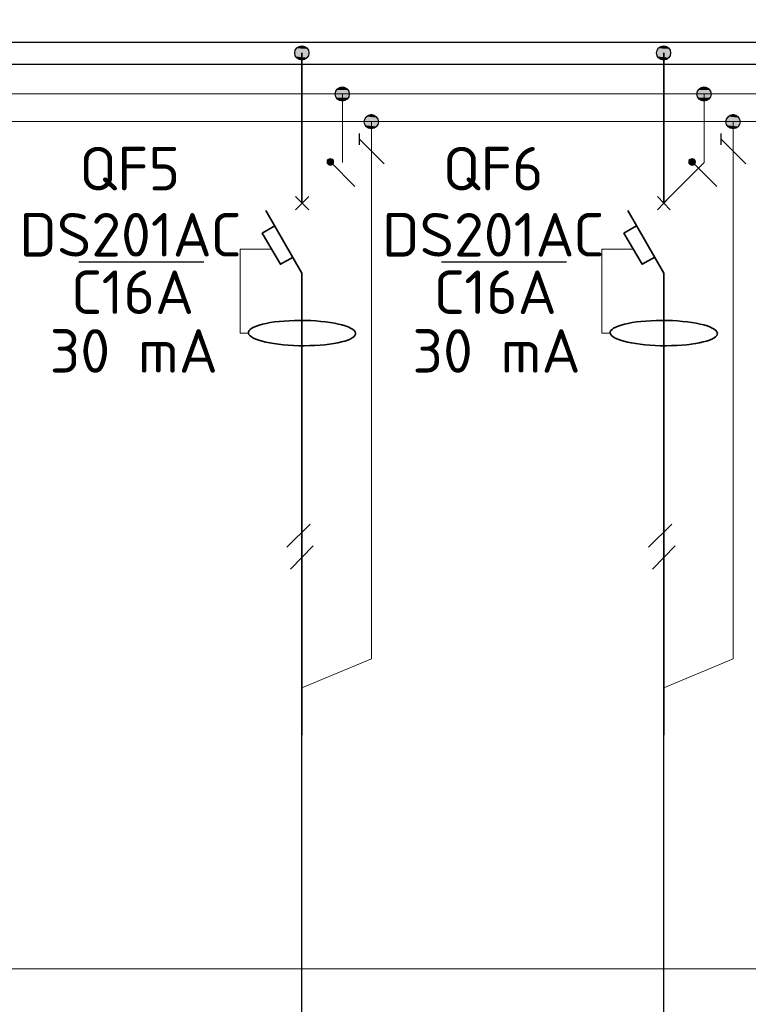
# Model space of a CAD drawing. Header units: millimetres. Extents: x 1114507 to 93926427, y 174473 to 817039.
# Tile 45 of 256: x 1402094 to 1406982, y 772267 to 778872. Entities that reach past the tile are written whole.
import ezdxf

# ---------------------------------------------------------------- set-up
doc = ezdxf.new("R2010")
doc.units = ezdxf.units.MM
doc.layers.add('PDF4_Geometry', color=7, linetype='Continuous')
doc.layers.add('PDF4_Text', color=7, linetype='Continuous')
doc.layers.add('PDF4_Solid Fills', color=7, linetype='Continuous', true_color=0xdd0000)
doc.styles.add('ISOCPEUR 1', font='isocpeur.TTF')
doc.styles.add('PDF ISOCPEUR', font='isocpeur.TTF')

msp = doc.modelspace()

# ---------------------------------------------------------------- linework, layer by layer
at = {"layer": 'PDF4_Geometry', "lineweight": 25}
for p, q in [((1403610.9, 778718.7, 0), (1392289.9, 778718.7, 0)), ((1417654.3, 778718.7, 0), (1403610.9, 778718.7, 0)), ((1392289.9, 778574.7, 0), (1403610.9, 778574.7, 0)), ((1403610.9, 778574.7, 0), (1417654.3, 778574.7, 0))]:
    msp.add_line(p, q, dxfattribs=at)
at = {"layer": 'PDF4_Geometry', "lineweight": 18, "elevation": 0}
msp.add_lwpolyline([(1428877.8, 783538.5), (1428877.8, 772505.5), (1391337, 772505.5), (1391337, 783538.5)], close=True, dxfattribs=at)
at = {"layer": 'PDF4_Geometry', "lineweight": 35, "elevation": 0}
for points in [[(1403987.9, 777642.9), (1403987.9, 778650.9)], [(1406414.7, 777642.9), (1406414.7, 778650.9)], [(1403945.5, 777596.3), (1404034.5, 777685.3)], [(1404034.5, 777596.3), (1403945.5, 777685.3)], [(1406372.4, 777596.3), (1406457.1, 777685.3)], [(1406457.1, 777596.3), (1406372.4, 777685.3)], [(1403987.9, 777172.8), (1403746.5, 777592.1)], [(1406414.7, 777172.8), (1406173.3, 777592.1)], [(1403805.8, 777490.4), (1403721.1, 777439.6), (1403843.9, 777232.1), (1403928.6, 777278.7)], [(1406232.6, 777490.4), (1406147.9, 777439.6), (1406270.7, 777232.1), (1406355.4, 777278.7)], [(1403987.9, 774072.5), (1403987.9, 777172.8)], [(1406414.7, 774072.5), (1406414.7, 777172.8)]]:
    msp.add_lwpolyline(points, dxfattribs=at)
at = {"layer": 'PDF4_Geometry', "lineweight": 9, "elevation": 0}
for points in [[(1417654.3, 778375.6), (1403610.9, 778375.6), (1392289.9, 778375.6)], [(1404258.9, 778375.6), (1404258.9, 777914)], [(1406685.8, 778375.6), (1406685.8, 777914), (1406414.7, 777642.9)], [(1417654.3, 778189.3), (1392289.9, 778189.3)], [(1404453.8, 778189.3), (1404453.8, 774585), (1403987.9, 774390.2)], [(1406880.6, 778189.3), (1406880.6, 774585), (1406414.7, 774390.2)]]:
    msp.add_lwpolyline(points, dxfattribs=at)
at = {"layer": 'PDF4_Geometry', "lineweight": 25, "elevation": 0}
for points in [[(1404373.3, 778032.6), (1404373.3, 778108.8)], [(1406800.1, 778032.6), (1406800.1, 778108.8)], [(1404538.5, 777905.5), (1404373.3, 778070.7)], [(1406965.3, 777905.5), (1406800.1, 778070.7)], [(1404343.7, 777753), (1404178.5, 777918.2)], [(1406770.5, 777753), (1406605.3, 777918.2)], [(1403328.9, 777244.8), (1402490.3, 777244.8)], [(1405762.3, 777244.8), (1404923.7, 777244.8)], [(1403886.2, 775334.7), (1404042.9, 775487.1), (1403886.2, 775334.7), (1404042.9, 775487.1)], [(1406313.1, 775334.7), (1406469.8, 775487.1), (1406313.1, 775334.7), (1406469.8, 775487.1)], [(1403911.7, 775186.4), (1404064.1, 775343.1)], [(1406338.5, 775186.4), (1406491, 775343.1)]]:
    msp.add_lwpolyline(points, dxfattribs=at)
for points in [[(1404178.5, 777939.4), (1404165.8, 777935.2), (1404157.3, 777926.7), (1404157.3, 777909.7), (1404165.8, 777901.3), (1404178.5, 777897), (1404191.2, 777901.3), (1404199.7, 777909.7), (1404199.7, 777926.7), (1404191.2, 777935.2)], [(1406605.3, 777939.4), (1406592.6, 777935.2), (1406584.1, 777926.7), (1406584.1, 777909.7), (1406592.6, 777901.3), (1406605.3, 777897), (1406618, 777901.3), (1406626.5, 777909.7), (1406626.5, 777926.7), (1406618, 777935.2)], [(1404064.1, 775343.1), (1403911.7, 775186.4)], [(1406491, 775343.1), (1406338.5, 775186.4)]]:
    msp.add_lwpolyline(points, close=True, dxfattribs=at)
at = {"layer": 'PDF4_Geometry', "lineweight": 20, "elevation": 0}
for points in [[(1403627.9, 776770.4), (1403572.8, 776770.4), (1403572.8, 777333.7), (1403784.6, 777333.7)], [(1406054.7, 776770.4), (1405999.7, 776770.4), (1405999.7, 777333.7), (1406211.4, 777333.7)]]:
    msp.add_lwpolyline(points, dxfattribs=at)
at = {"layer": 'PDF4_Geometry', "lineweight": 30, "elevation": 0}
for points in [[(1403987.9, 768333.7), (1403987.9, 774369)], [(1406414.7, 768333.7), (1406414.7, 774369)]]:
    msp.add_lwpolyline(points, dxfattribs=at)
at = {"layer": 'PDF4_Geometry', "lineweight": 30}
for centre in [(1403987.1, 778649.2, 0), (1406413.9, 778649.2, 0), (1404258.1, 778373.9, 0), (1406685, 778373.9, 0), (1404453, 778187.5, 0), (1406879.8, 778187.5, 0)]:
    msp.add_circle(centre, 47.4, dxfattribs=at)
at = {"layer": 'PDF4_Geometry', "lineweight": 35}
for centre, start_param, end_param in [((1403988.6, 776770, 0), 3.184456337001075, 9.46764164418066), ((1406415.5, 776770, 0), 3.184456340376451, 9.467641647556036)]:
    msp.add_ellipse(centre, major_axis=(-359.6, 3.2), ratio=0.236038, start_param=start_param, end_param=end_param, dxfattribs=at)
at = {"layer": 'PDF4_Solid Fills', "transparency": 33554559}
for points in [[(1403966.7, 778693.3, 0), (1404017.5, 778689, 0), (1403958.2, 778689, 0)], [(1403975.2, 778697.5, 0), (1404009.1, 778693.3, 0), (1403966.7, 778693.3, 0)], [(1403966.7, 778693.3, 0), (1404009.1, 778693.3, 0), (1404017.5, 778689, 0)], [(1403975.2, 778697.5, 0), (1404000.6, 778697.5, 0), (1404009.1, 778693.3, 0)], [(1406393.6, 778693.3, 0), (1406444.4, 778689, 0), (1406385.1, 778689, 0)], [(1406402, 778697.5, 0), (1406435.9, 778693.3, 0), (1406393.6, 778693.3, 0)], [(1406393.6, 778693.3, 0), (1406435.9, 778693.3, 0), (1406444.4, 778689, 0)], [(1406402, 778697.5, 0), (1406427.4, 778697.5, 0), (1406435.9, 778693.3, 0)], [(1403945.5, 778676.3, 0), (1404034.5, 778667.9, 0), (1403941.3, 778667.9, 0)], [(1403941.3, 778667.9, 0), (1404034.5, 778659.4, 0), (1403941.3, 778659.4, 0)], [(1403941.3, 778667.9, 0), (1404034.5, 778667.9, 0), (1404034.5, 778659.4, 0)], [(1403941.3, 778659.4, 0), (1404038.7, 778650.9, 0), (1403941.3, 778650.9, 0)], [(1403941.3, 778659.4, 0), (1404034.5, 778659.4, 0), (1404038.7, 778650.9, 0)], [(1403941.3, 778650.9, 0), (1404034.5, 778638.2, 0), (1403941.3, 778638.2, 0)], [(1403941.3, 778650.9, 0), (1404038.7, 778650.9, 0), (1404034.5, 778638.2, 0)], [(1403941.3, 778638.2, 0), (1404034.5, 778629.7, 0), (1403941.3, 778629.7, 0)], [(1403941.3, 778638.2, 0), (1404034.5, 778638.2, 0), (1404034.5, 778629.7, 0)], [(1403941.3, 778629.7, 0), (1404030.2, 778625.5, 0), (1403945.5, 778625.5, 0)], [(1403941.3, 778629.7, 0), (1404034.5, 778629.7, 0), (1404030.2, 778625.5, 0)], [(1403954, 778680.6, 0), (1404030.2, 778676.3, 0), (1403945.5, 778676.3, 0)], [(1403945.5, 778676.3, 0), (1404030.2, 778676.3, 0), (1404034.5, 778667.9, 0)], [(1403945.5, 778625.5, 0), (1404026, 778617, 0), (1403954, 778617, 0)], [(1403945.5, 778625.5, 0), (1404030.2, 778625.5, 0), (1404026, 778617, 0)], [(1403958.2, 778689, 0), (1404026, 778680.6, 0), (1403954, 778680.6, 0)], [(1403954, 778680.6, 0), (1404026, 778680.6, 0), (1404030.2, 778676.3, 0)], [(1403958.2, 778689, 0), (1404017.5, 778689, 0), (1404026, 778680.6, 0)], [(1406372.4, 778676.3, 0), (1406461.3, 778667.9, 0), (1406368.1, 778667.9, 0)], [(1406368.1, 778667.9, 0), (1406461.3, 778659.4, 0), (1406368.1, 778659.4, 0)], [(1406368.1, 778667.9, 0), (1406461.3, 778667.9, 0), (1406461.3, 778659.4, 0)], [(1406368.1, 778659.4, 0), (1406465.6, 778650.9, 0), (1406368.1, 778650.9, 0)], [(1406368.1, 778659.4, 0), (1406461.3, 778659.4, 0), (1406465.6, 778650.9, 0)], [(1406368.1, 778650.9, 0), (1406461.3, 778638.2, 0), (1406368.1, 778638.2, 0)], [(1406368.1, 778650.9, 0), (1406465.6, 778650.9, 0), (1406461.3, 778638.2, 0)], [(1406368.1, 778638.2, 0), (1406461.3, 778629.7, 0), (1406368.1, 778629.7, 0)], [(1406368.1, 778638.2, 0), (1406461.3, 778638.2, 0), (1406461.3, 778629.7, 0)], [(1406368.1, 778629.7, 0), (1406457.1, 778625.5, 0), (1406372.4, 778625.5, 0)], [(1406368.1, 778629.7, 0), (1406461.3, 778629.7, 0), (1406457.1, 778625.5, 0)], [(1406380.8, 778680.6, 0), (1406457.1, 778676.3, 0), (1406372.4, 778676.3, 0)], [(1406372.4, 778676.3, 0), (1406457.1, 778676.3, 0), (1406461.3, 778667.9, 0)], [(1406372.4, 778625.5, 0), (1406452.8, 778617, 0), (1406380.8, 778617, 0)], [(1406372.4, 778625.5, 0), (1406457.1, 778625.5, 0), (1406452.8, 778617, 0)], [(1406385.1, 778689, 0), (1406452.8, 778680.6, 0), (1406380.8, 778680.6, 0)], [(1406380.8, 778680.6, 0), (1406452.8, 778680.6, 0), (1406457.1, 778676.3, 0)], [(1406385.1, 778689, 0), (1406444.4, 778689, 0), (1406452.8, 778680.6, 0)], [(1403954, 778617, 0), (1404017.5, 778608.6, 0), (1403958.2, 778608.6, 0)], [(1403954, 778617, 0), (1404026, 778617, 0), (1404017.5, 778608.6, 0)], [(1403958.2, 778608.6, 0), (1404009.1, 778604.3, 0), (1403966.7, 778604.3, 0)], [(1403958.2, 778608.6, 0), (1404017.5, 778608.6, 0), (1404009.1, 778604.3, 0)], [(1403975.2, 778604.3, 0), (1403992.1, 778600.1, 0), (1403983.7, 778600.1, 0)], [(1403975.2, 778604.3, 0), (1404000.6, 778604.3, 0), (1403992.1, 778600.1, 0)], [(1406380.8, 778617, 0), (1406444.4, 778608.6, 0), (1406385.1, 778608.6, 0)], [(1406380.8, 778617, 0), (1406452.8, 778617, 0), (1406444.4, 778608.6, 0)], [(1406385.1, 778608.6, 0), (1406435.9, 778604.3, 0), (1406393.6, 778604.3, 0)], [(1406385.1, 778608.6, 0), (1406444.4, 778608.6, 0), (1406435.9, 778604.3, 0)], [(1406402, 778604.3, 0), (1406419, 778600.1, 0), (1406410.5, 778600.1, 0)], [(1406402, 778604.3, 0), (1406427.4, 778604.3, 0), (1406419, 778600.1, 0)], [(1404216.6, 778392.6, 0), (1404309.8, 778384.1, 0), (1404212.4, 778384.1, 0)], [(1404212.4, 778384.1, 0), (1404309.8, 778375.6, 0), (1404212.4, 778375.6, 0)], [(1404212.4, 778384.1, 0), (1404309.8, 778384.1, 0), (1404309.8, 778375.6, 0)], [(1404212.4, 778375.6, 0), (1404309.8, 778367.2, 0), (1404212.4, 778367.2, 0)], [(1404212.4, 778375.6, 0), (1404309.8, 778375.6, 0), (1404309.8, 778367.2, 0)], [(1404212.4, 778367.2, 0), (1404305.5, 778358.7, 0), (1404216.6, 778358.7, 0)], [(1404212.4, 778367.2, 0), (1404309.8, 778367.2, 0), (1404305.5, 778358.7, 0)], [(1404220.8, 778401, 0), (1404305.5, 778392.6, 0), (1404216.6, 778392.6, 0)], [(1404216.6, 778392.6, 0), (1404305.5, 778392.6, 0), (1404309.8, 778384.1, 0)], [(1404225.1, 778409.5, 0), (1404301.3, 778401, 0), (1404220.8, 778401, 0)], [(1404220.8, 778401, 0), (1404301.3, 778401, 0), (1404305.5, 778392.6, 0)], [(1404229.3, 778413.7, 0), (1404297.1, 778409.5, 0), (1404225.1, 778409.5, 0)], [(1404225.1, 778409.5, 0), (1404297.1, 778409.5, 0), (1404301.3, 778401, 0)], [(1404237.8, 778418, 0), (1404288.6, 778413.7, 0), (1404229.3, 778413.7, 0)], [(1404229.3, 778413.7, 0), (1404288.6, 778413.7, 0), (1404297.1, 778409.5, 0)], [(1404246.2, 778422.2, 0), (1404280.1, 778418, 0), (1404237.8, 778418, 0)], [(1404237.8, 778418, 0), (1404280.1, 778418, 0), (1404288.6, 778413.7, 0)], [(1404246.2, 778422.2, 0), (1404271.7, 778422.2, 0), (1404280.1, 778418, 0)], [(1406643.4, 778392.6, 0), (1406736.6, 778384.1, 0), (1406639.2, 778384.1, 0)], [(1406639.2, 778384.1, 0), (1406736.6, 778375.6, 0), (1406639.2, 778375.6, 0)], [(1406639.2, 778384.1, 0), (1406736.6, 778384.1, 0), (1406736.6, 778375.6, 0)], [(1406639.2, 778375.6, 0), (1406736.6, 778367.2, 0), (1406639.2, 778367.2, 0)], [(1406639.2, 778375.6, 0), (1406736.6, 778375.6, 0), (1406736.6, 778367.2, 0)], [(1406639.2, 778367.2, 0), (1406732.4, 778358.7, 0), (1406643.4, 778358.7, 0)], [(1406639.2, 778367.2, 0), (1406736.6, 778367.2, 0), (1406732.4, 778358.7, 0)], [(1406647.7, 778401, 0), (1406732.4, 778392.6, 0), (1406643.4, 778392.6, 0)], [(1406643.4, 778392.6, 0), (1406732.4, 778392.6, 0), (1406736.6, 778384.1, 0)], [(1406651.9, 778409.5, 0), (1406728.1, 778401, 0), (1406647.7, 778401, 0)], [(1406647.7, 778401, 0), (1406728.1, 778401, 0), (1406732.4, 778392.6, 0)], [(1406656.1, 778413.7, 0), (1406723.9, 778409.5, 0), (1406651.9, 778409.5, 0)], [(1406651.9, 778409.5, 0), (1406723.9, 778409.5, 0), (1406728.1, 778401, 0)], [(1406664.6, 778418, 0), (1406715.4, 778413.7, 0), (1406656.1, 778413.7, 0)], [(1406656.1, 778413.7, 0), (1406715.4, 778413.7, 0), (1406723.9, 778409.5, 0)], [(1406673.1, 778422.2, 0), (1406707, 778418, 0), (1406664.6, 778418, 0)], [(1406664.6, 778418, 0), (1406707, 778418, 0), (1406715.4, 778413.7, 0)], [(1406673.1, 778422.2, 0), (1406698.5, 778422.2, 0), (1406707, 778418, 0)], [(1404216.6, 778358.7, 0), (1404301.3, 778350.2, 0), (1404220.8, 778350.2, 0)], [(1404216.6, 778358.7, 0), (1404305.5, 778358.7, 0), (1404301.3, 778350.2, 0)], [(1404220.8, 778350.2, 0), (1404297.1, 778341.7, 0), (1404225.1, 778341.7, 0)], [(1404220.8, 778350.2, 0), (1404301.3, 778350.2, 0), (1404297.1, 778341.7, 0)], [(1404225.1, 778341.7, 0), (1404288.6, 778337.5, 0), (1404229.3, 778337.5, 0)], [(1404225.1, 778341.7, 0), (1404297.1, 778341.7, 0), (1404288.6, 778337.5, 0)], [(1404229.3, 778337.5, 0), (1404280.1, 778333.3, 0), (1404237.8, 778333.3, 0)], [(1404229.3, 778337.5, 0), (1404288.6, 778337.5, 0), (1404280.1, 778333.3, 0)], [(1404237.8, 778333.3, 0), (1404271.7, 778329, 0), (1404246.2, 778329, 0)], [(1404237.8, 778333.3, 0), (1404280.1, 778333.3, 0), (1404271.7, 778329, 0)], [(1406643.4, 778358.7, 0), (1406728.1, 778350.2, 0), (1406647.7, 778350.2, 0)], [(1406643.4, 778358.7, 0), (1406732.4, 778358.7, 0), (1406728.1, 778350.2, 0)], [(1406647.7, 778350.2, 0), (1406723.9, 778341.7, 0), (1406651.9, 778341.7, 0)], [(1406647.7, 778350.2, 0), (1406728.1, 778350.2, 0), (1406723.9, 778341.7, 0)], [(1406651.9, 778341.7, 0), (1406715.4, 778337.5, 0), (1406656.1, 778337.5, 0)], [(1406651.9, 778341.7, 0), (1406723.9, 778341.7, 0), (1406715.4, 778337.5, 0)], [(1406656.1, 778337.5, 0), (1406707, 778333.3, 0), (1406664.6, 778333.3, 0)], [(1406656.1, 778337.5, 0), (1406715.4, 778337.5, 0), (1406707, 778333.3, 0)], [(1406664.6, 778333.3, 0), (1406698.5, 778329, 0), (1406673.1, 778329, 0)], [(1406664.6, 778333.3, 0), (1406707, 778333.3, 0), (1406698.5, 778329, 0)], [(1404432.6, 778231.6, 0), (1404483.4, 778227.4, 0), (1404424.1, 778227.4, 0)], [(1404441.1, 778235.9, 0), (1404474.9, 778231.6, 0), (1404432.6, 778231.6, 0)], [(1404432.6, 778231.6, 0), (1404474.9, 778231.6, 0), (1404483.4, 778227.4, 0)], [(1404449.5, 778240.1, 0), (1404466.5, 778235.9, 0), (1404441.1, 778235.9, 0)], [(1404441.1, 778235.9, 0), (1404466.5, 778235.9, 0), (1404474.9, 778231.6, 0)], [(1404449.5, 778240.1, 0), (1404458, 778240.1, 0), (1404466.5, 778235.9, 0)], [(1406859.4, 778231.6, 0), (1406910.3, 778227.4, 0), (1406851, 778227.4, 0)], [(1406867.9, 778235.9, 0), (1406901.8, 778231.6, 0), (1406859.4, 778231.6, 0)], [(1406859.4, 778231.6, 0), (1406901.8, 778231.6, 0), (1406910.3, 778227.4, 0)], [(1406876.4, 778240.1, 0), (1406893.3, 778235.9, 0), (1406867.9, 778235.9, 0)], [(1406867.9, 778235.9, 0), (1406893.3, 778235.9, 0), (1406901.8, 778231.6, 0)], [(1406876.4, 778240.1, 0), (1406884.9, 778240.1, 0), (1406893.3, 778235.9, 0)], [(1404411.4, 778214.7, 0), (1404500.4, 778206.2, 0), (1404407.2, 778206.2, 0)], [(1404407.2, 778206.2, 0), (1404500.4, 778197.7, 0), (1404407.2, 778197.7, 0)], [(1404407.2, 778206.2, 0), (1404500.4, 778206.2, 0), (1404500.4, 778197.7, 0)], [(1404407.2, 778197.7, 0), (1404504.6, 778189.3, 0), (1404407.2, 778189.3, 0)], [(1404407.2, 778197.7, 0), (1404500.4, 778197.7, 0), (1404504.6, 778189.3, 0)], [(1404407.2, 778189.3, 0), (1404500.4, 778180.8, 0), (1404407.2, 778180.8, 0)], [(1404407.2, 778189.3, 0), (1404504.6, 778189.3, 0), (1404500.4, 778180.8, 0)], [(1404407.2, 778180.8, 0), (1404500.4, 778172.3, 0), (1404407.2, 778172.3, 0)], [(1404407.2, 778180.8, 0), (1404500.4, 778180.8, 0), (1404500.4, 778172.3, 0)], [(1404407.2, 778172.3, 0), (1404496.1, 778163.9, 0), (1404411.4, 778163.9, 0)], [(1404407.2, 778172.3, 0), (1404500.4, 778172.3, 0), (1404496.1, 778163.9, 0)], [(1404419.9, 778223.2, 0), (1404496.1, 778214.7, 0), (1404411.4, 778214.7, 0)], [(1404411.4, 778214.7, 0), (1404496.1, 778214.7, 0), (1404500.4, 778206.2, 0)], [(1404411.4, 778163.9, 0), (1404491.9, 778155.4, 0), (1404419.9, 778155.4, 0)], [(1404411.4, 778163.9, 0), (1404496.1, 778163.9, 0), (1404491.9, 778155.4, 0)], [(1404424.1, 778227.4, 0), (1404491.9, 778223.2, 0), (1404419.9, 778223.2, 0)], [(1404419.9, 778223.2, 0), (1404491.9, 778223.2, 0), (1404496.1, 778214.7, 0)], [(1404424.1, 778227.4, 0), (1404483.4, 778227.4, 0), (1404491.9, 778223.2, 0)], [(1406838.3, 778214.7, 0), (1406927.2, 778206.2, 0), (1406834, 778206.2, 0)], [(1406834, 778206.2, 0), (1406927.2, 778197.7, 0), (1406834, 778197.7, 0)], [(1406834, 778206.2, 0), (1406927.2, 778206.2, 0), (1406927.2, 778197.7, 0)], [(1406834, 778197.7, 0), (1406931.4, 778189.3, 0), (1406834, 778189.3, 0)], [(1406834, 778197.7, 0), (1406927.2, 778197.7, 0), (1406931.4, 778189.3, 0)], [(1406834, 778189.3, 0), (1406927.2, 778180.8, 0), (1406834, 778180.8, 0)], [(1406834, 778189.3, 0), (1406931.4, 778189.3, 0), (1406927.2, 778180.8, 0)], [(1406834, 778180.8, 0), (1406927.2, 778172.3, 0), (1406834, 778172.3, 0)], [(1406834, 778180.8, 0), (1406927.2, 778180.8, 0), (1406927.2, 778172.3, 0)], [(1406834, 778172.3, 0), (1406923, 778163.9, 0), (1406838.3, 778163.9, 0)], [(1406834, 778172.3, 0), (1406927.2, 778172.3, 0), (1406923, 778163.9, 0)], [(1406846.7, 778223.2, 0), (1406923, 778214.7, 0), (1406838.3, 778214.7, 0)], [(1406838.3, 778214.7, 0), (1406923, 778214.7, 0), (1406927.2, 778206.2, 0)], [(1406838.3, 778163.9, 0), (1406918.7, 778155.4, 0), (1406846.7, 778155.4, 0)], [(1406838.3, 778163.9, 0), (1406923, 778163.9, 0), (1406918.7, 778155.4, 0)], [(1406851, 778227.4, 0), (1406918.7, 778223.2, 0), (1406846.7, 778223.2, 0)], [(1406846.7, 778223.2, 0), (1406918.7, 778223.2, 0), (1406923, 778214.7, 0)], [(1406851, 778227.4, 0), (1406910.3, 778227.4, 0), (1406918.7, 778223.2, 0)], [(1404419.9, 778155.4, 0), (1404483.4, 778151.2, 0), (1404424.1, 778151.2, 0)], [(1404419.9, 778155.4, 0), (1404491.9, 778155.4, 0), (1404483.4, 778151.2, 0)], [(1404424.1, 778151.2, 0), (1404474.9, 778146.9, 0), (1404432.6, 778146.9, 0)], [(1404424.1, 778151.2, 0), (1404483.4, 778151.2, 0), (1404474.9, 778146.9, 0)], [(1404432.6, 778146.9, 0), (1404466.5, 778142.7, 0), (1404441.1, 778142.7, 0)], [(1404432.6, 778146.9, 0), (1404474.9, 778146.9, 0), (1404466.5, 778142.7, 0)], [(1406846.7, 778155.4, 0), (1406910.3, 778151.2, 0), (1406851, 778151.2, 0)], [(1406846.7, 778155.4, 0), (1406918.7, 778155.4, 0), (1406910.3, 778151.2, 0)], [(1406851, 778151.2, 0), (1406901.8, 778146.9, 0), (1406859.4, 778146.9, 0)], [(1406851, 778151.2, 0), (1406910.3, 778151.2, 0), (1406901.8, 778146.9, 0)], [(1406859.4, 778146.9, 0), (1406893.3, 778142.7, 0), (1406867.9, 778142.7, 0)], [(1406859.4, 778146.9, 0), (1406901.8, 778146.9, 0), (1406893.3, 778142.7, 0)], [(1404157.3, 777922.4, 0), (1404203.9, 777918.2, 0), (1404153.1, 777918.2, 0)], [(1404153.1, 777918.2, 0), (1404203.9, 777914, 0), (1404157.3, 777914, 0)], [(1404153.1, 777918.2, 0), (1404203.9, 777918.2, 0), (1404203.9, 777914, 0)], [(1404161.5, 777935.2, 0), (1404199.7, 777930.9, 0), (1404157.3, 777930.9, 0)], [(1404157.3, 777930.9, 0), (1404203.9, 777926.7, 0), (1404157.3, 777926.7, 0)], [(1404157.3, 777930.9, 0), (1404199.7, 777930.9, 0), (1404203.9, 777926.7, 0)], [(1404157.3, 777926.7, 0), (1404203.9, 777922.4, 0), (1404157.3, 777922.4, 0)], [(1404157.3, 777926.7, 0), (1404203.9, 777926.7, 0), (1404203.9, 777922.4, 0)], [(1404157.3, 777922.4, 0), (1404203.9, 777922.4, 0), (1404203.9, 777918.2, 0)], [(1404157.3, 777914, 0), (1404203.9, 777909.7, 0), (1404157.3, 777909.7, 0)], [(1404157.3, 777914, 0), (1404203.9, 777914, 0), (1404203.9, 777909.7, 0)], [(1404157.3, 777909.7, 0), (1404199.7, 777905.5, 0), (1404157.3, 777905.5, 0)], [(1404157.3, 777909.7, 0), (1404203.9, 777909.7, 0), (1404199.7, 777905.5, 0)], [(1404157.3, 777905.5, 0), (1404195.4, 777901.3, 0), (1404161.5, 777901.3, 0)], [(1404157.3, 777905.5, 0), (1404199.7, 777905.5, 0), (1404195.4, 777901.3, 0)], [(1404165.8, 777939.4, 0), (1404195.4, 777935.2, 0), (1404161.5, 777935.2, 0)], [(1404161.5, 777935.2, 0), (1404195.4, 777935.2, 0), (1404199.7, 777930.9, 0)], [(1404161.5, 777901.3, 0), (1404195.4, 777897, 0), (1404165.8, 777897, 0)], [(1404161.5, 777901.3, 0), (1404195.4, 777901.3, 0), (1404195.4, 777897, 0)], [(1404165.8, 777939.4, 0), (1404195.4, 777939.4, 0), (1404195.4, 777935.2, 0)], [(1404178.5, 777943.6, 0), (1404186.9, 777939.4, 0), (1404174.2, 777939.4, 0)], [(1404178.5, 777943.6, 0), (1404182.7, 777943.6, 0), (1404186.9, 777939.4, 0)], [(1406584.1, 777926.7, 0), (1406630.7, 777922.4, 0), (1406579.9, 777922.4, 0)], [(1406579.9, 777922.4, 0), (1406630.7, 777918.2, 0), (1406579.9, 777918.2, 0)], [(1406579.9, 777922.4, 0), (1406630.7, 777922.4, 0), (1406630.7, 777918.2, 0)], [(1406579.9, 777918.2, 0), (1406630.7, 777914, 0), (1406579.9, 777914, 0)], [(1406579.9, 777918.2, 0), (1406630.7, 777918.2, 0), (1406630.7, 777914, 0)], [(1406579.9, 777914, 0), (1406626.5, 777909.7, 0), (1406584.1, 777909.7, 0)], [(1406579.9, 777914, 0), (1406630.7, 777914, 0), (1406626.5, 777909.7, 0)], [(1406588.4, 777935.2, 0), (1406626.5, 777930.9, 0), (1406584.1, 777930.9, 0)], [(1406584.1, 777930.9, 0), (1406626.5, 777926.7, 0), (1406584.1, 777926.7, 0)], [(1406584.1, 777930.9, 0), (1406626.5, 777930.9, 0), (1406626.5, 777926.7, 0)], [(1406584.1, 777926.7, 0), (1406626.5, 777926.7, 0), (1406630.7, 777922.4, 0)], [(1406584.1, 777909.7, 0), (1406626.5, 777905.5, 0), (1406584.1, 777905.5, 0)], [(1406584.1, 777909.7, 0), (1406626.5, 777909.7, 0), (1406626.5, 777905.5, 0)], [(1406584.1, 777905.5, 0), (1406622.3, 777901.3, 0), (1406588.4, 777901.3, 0)], [(1406584.1, 777905.5, 0), (1406626.5, 777905.5, 0), (1406622.3, 777901.3, 0)], [(1406592.6, 777939.4, 0), (1406622.3, 777935.2, 0), (1406588.4, 777935.2, 0)], [(1406588.4, 777935.2, 0), (1406622.3, 777935.2, 0), (1406626.5, 777930.9, 0)], [(1406588.4, 777901.3, 0), (1406622.3, 777897, 0), (1406592.6, 777897, 0)], [(1406588.4, 777901.3, 0), (1406622.3, 777901.3, 0), (1406622.3, 777897, 0)], [(1406592.6, 777939.4, 0), (1406622.3, 777939.4, 0), (1406622.3, 777935.2, 0)], [(1406605.3, 777943.6, 0), (1406613.8, 777939.4, 0), (1406601.1, 777939.4, 0)], [(1406605.3, 777943.6, 0), (1406609.6, 777943.6, 0), (1406613.8, 777939.4, 0)], [(1404170, 777897, 0), (1404186.9, 777892.8, 0), (1404174.2, 777892.8, 0)], [(1404170, 777897, 0), (1404191.2, 777897, 0), (1404186.9, 777892.8, 0)], [(1406596.9, 777897, 0), (1406613.8, 777892.8, 0), (1406601.1, 777892.8, 0)], [(1406596.9, 777897, 0), (1406618, 777897, 0), (1406613.8, 777892.8, 0)]]:
    msp.add_solid(points, dxfattribs=at)

# ---------------------------------------------------------------- texts
at = {"linetype": 'ByBlock', "lineweight": 30, "ltscale": 10, "insert": (1197603, 784433.1, 0), "char_height": 250, "width": 18040, "attachment_point": 1, "style": 'ISOCPEUR 1'}
msp.add_mtext('     Рабочая документация по объекту: {\\C7;школы ^J}     Настоящий проект выполнен на основании чертежей марки АС, ВК и ОВ в соответствии с требованиями КМК и ПУЭ.\\P     Внешнее электроснабжение решается в отдельном проекте "Внутриплощадочных сетей"\\P     Проект энергоснабжения школы.\\P     Установленная мощность 33,6 кВт; Расчетная мощность 30,2 кВт  \\P     По надежности энергоснабжения школа относится к потребителям II категории.\\P\\pi1291.6675,t0,19518.5175;{\\LСиловое электрооборудование:\\P\\pi0,tz;}     В качестве вводно-распределительного и силового щита принят щит {\\C0;ПР11-3060-21УЗ (изготовить индв. по заказу) }. В качестве осветительного и силового щита принять щит ЩРВ-6 {\\C0;(изготовить индв. по заказу)} и щит комплектный ОЩВ.\\P\\pt0,19518.5175;     Электропотребителями здания  являются: освещение, штепсельные розетки, электропотребители технологического оборудования. Главный распределительный щит, силовые щиты и щиты освещения приняты сборными с модульными автоматическими выключателями с установкой на DIN-рейку по индивидуальному заказу. В распределительных щитах предусматривается устройство заземляющей шины. Фазораспределение злектронагрузок должно быть равномерным. Автоматические выключатели на розеточных группах имеют устройства  защитного отключения. \\P\\ptz;     Силовыми электроприемниками являются потребители сантехнического и технологического оборудования помещений. Магистральные и распределительные сети выполняются медным кабелем ВВГнг  в винипластовых  трубах в стенах срыто под штукатуркой. Ответвительные коробки установить скрыто на стене.\\P     1.  Розетки разместить на высоте 1800 мм от чистого пола в  помещениях   для  пребывания  детей  (А также см. уточнение по плану)  согласно пункта 12.34 КМК КМК КМК 2.04.17-19. ^J     2.  Выключатели во всех помещениях разместить на высоте 1800 мм.  Отступ от проёмов дверей - 200 мм, а также см. уточнение по плану.^J  Допускается установка выключателей под потолком с управлением при помощи шнура. ПУЭ п. 6.6.31.^J  Установка штепсельных розеток в ванных комнатах, душевых, мыльных помещениях бань, помещениях, содержащих нагреватели для саун (далее по тексту «саунах»), а также в стиральных помещениях прачечных не допускается ПУЭ п. 7.1.48.^JМинимальное расстояние от выключателей, штепсельных розеток и элементов электроустановок до газопроводов должно быть не менее 0,5 м ПУЭ п. 7.1.50.\\P{\\O      \\L\\oЭлектроосвещение}\\P     В соответствии КМК КМК 2.01.05-19. в проекте предусматривается общее рабочее, эвакуационное освещение на напряжение 220В.  Рабочее освещение предусматривается во всех помещениях комплекса, эвакуационное - в коридорах, в фойе, лестничных клетках, вестибюле. На выходах по пути эвакуации устанавливаются световые указатели "Выход" с аккумуляторными  батареями. Светильники аварийного освещения обозначаются значком "А" и выбираются из числа светильников рабочего освещения и питаются от щита ЩАО. Управление освещением выполняется включателями, устанавливаемыми по месту. Выбор светильников произведен в соответствии с назначением помещений, их конструктивными особенностями и характеристикой окружающей среды. В качестве источников света приняты светильники потолочные светодиодные LED панели и {\\C0;светодиодные линейные светильники} . Групповые сети освещения выполняются медным кабелем ВВГнг в винипластовой трубе.\\P\\pi1896.36,t0,28627.16;{\\LЗаземление}\\P\\pi0,tz;     Для защиты от поражения  электрическим током применяется система заземления TN-S  (используется 3я и 5я  жила  кабеля) и выполняется уравнивание потенциалов. Все металлические нетоковедущие части электрооборудования подлежат заземлению. В качестве заземляющих проводников используются нулевые провода сети и специальные заземляющие проводники, прокладываемые совместно с рабочими проводниками от электрощитов до электропотребителей. Сопротивление растеканию тока заземляющих устройств не должно превышать 4 Ом в любое время года. Внутренний контур заземления необходимо присоединить к наружному контуру заземления. Защита от заноса высокого потенциала и уравнивание потенциалов выполняется путем присоединения металлической арматуры фундаментов к горизонтальному  заземлителю. Все соединения выполнить сваркой.', dxfattribs=at)
at = {"layer": 'PDF4_Text', "char_height": 292.09, "attachment_point": 7, "style": 'PDF ISOCPEUR'}
for s, insert in [('QF5', (1402493.5, 777727.2, 0)), ('QF6', (1404932.1, 777727.2, 0)), ('DS201АС', (1402092.1, 777282.9, 0)), ('DS201АС', (1404525.5, 777282.9, 0)), ('С16А', (1402447.9, 776897.5, 0)), ('С16А', (1404881.2, 776897.5, 0)), ('30 mA', (1402295.5, 776503.6, 0)), ('30 mA', (1404728.8, 776503.6, 0))]:
    msp.add_mtext(s, dxfattribs=dict(at, insert=insert))

doc.saveas('drawing.dxf')
